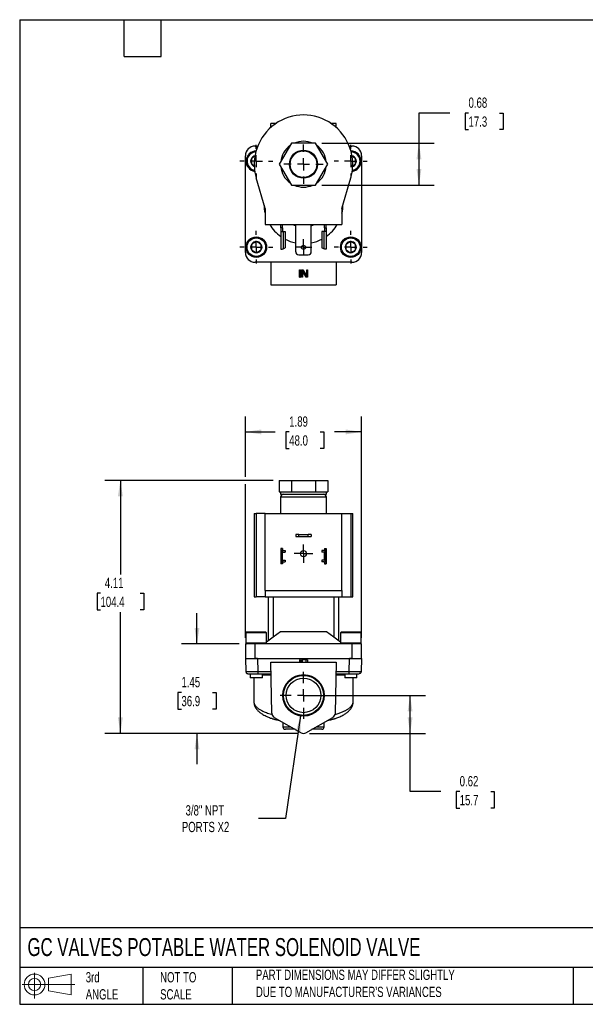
# Model space of a CAD drawing. Header units: inches. Extents: x 0.5 to 21.5, y 0.5 to 16.5.
# Tile 1 of 3: x 0.5 to 9.7, y 0.5 to 16.5. Entities that reach past the tile are written whole.
import ezdxf

# ---------------------------------------------------------------- set-up
doc = ezdxf.new("R2010")
doc.units = ezdxf.units.IN
doc.header["$LTSCALE"] = 2
doc.header["$MEASUREMENT"] = 0
doc.linetypes.add('SLD-Center', pattern=[0.75, 0.6, -0.05, 0.05, -0.05])
doc.linetypes.add('SLD-Solid', pattern=[0])
doc.layers.add('CENTER', color=40, linetype='SLD-Center')
doc.layers.add('SLD-DEFPOINTS', color=7, linetype='Continuous')
doc.layers.add('DIMENSIONS', color=140, linetype='SLD-Solid', lineweight=25)
doc.layers.add('TEXT', color=140, linetype='SLD-Solid', lineweight=25)
doc.styles.add('SLDTEXTSTYLE0', font='TXT', dxfattribs={"width": 0.7})
doc.dimstyles.new('SLDDIMSTYLE0', dxfattribs={"dimtxt": 0.169922, "dimasz": 0.26, "dimexe": 0, "dimexo": 0.0625, "dimgap": 0.04248, "dimtad": 0, "dimtih": 1, "dimtoh": 1, "dimrnd": 1e-09, "dimdsep": 46, "dimtxsty": 'SLDTEXTSTYLE0', "dimsah": 1, "dimcen": 0.09, "dimadec": 0, "dimazin": 2, "dimtfac": 1, "dimtofl": 0, "dimtmove": 0, "dimatfit": 3, "dimfxl": 0, "dimfrac": 2, "dimtolj": 1, "dimtzin": 12, "dimarcsym": 0})
doc.dimstyles.new('SLDDIMSTYLE1', dxfattribs={"dimtxt": 0.169922, "dimasz": 0.26, "dimexe": 0, "dimexo": 0.0625, "dimgap": 0.04248, "dimtad": 0, "dimtih": 1, "dimtoh": 1, "dimrnd": 1e-09, "dimzin": 12, "dimdsep": 46, "dimtxsty": 'SLDTEXTSTYLE0', "dimsah": 1, "dimcen": 0.09, "dimadec": 0, "dimazin": 3, "dimtfac": 1, "dimtmove": 0, "dimatfit": 0, "dimfxl": 0, "dimfrac": 2, "dimtolj": 1, "dimtzin": 12, "dimarcsym": 0})
doc.dimstyles.new('SLDDIMSTYLE2', dxfattribs={"dimtxt": 0.169922, "dimasz": 0.26, "dimexe": 0, "dimexo": 0.0625, "dimgap": 0.04248, "dimtad": 0, "dimtih": 1, "dimtoh": 1, "dimrnd": 1e-09, "dimzin": 12, "dimdsep": 46, "dimtxsty": 'SLDTEXTSTYLE0', "dimsah": 1, "dimcen": 0.09, "dimadec": 0, "dimazin": 3, "dimtfac": 1, "dimtofl": 0, "dimtmove": 0, "dimatfit": 3, "dimfxl": 0, "dimfrac": 2, "dimtolj": 1, "dimtzin": 12, "dimarcsym": 0})
doc.dimstyles.new('SLDDIMSTYLE3', dxfattribs={"dimtxt": 0.169922, "dimasz": 0.26, "dimexe": 0, "dimexo": 0.0625, "dimgap": 0.04248, "dimtad": 0, "dimtih": 1, "dimtoh": 1, "dimrnd": 1e-09, "dimzin": 12, "dimdsep": 46, "dimtxsty": 'SLDTEXTSTYLE0', "dimsah": 1, "dimcen": 0, "dimadec": 0, "dimazin": 3, "dimtfac": 1, "dimtofl": 0, "dimtmove": 0, "dimatfit": 3, "dimfxl": 0, "dimfrac": 2, "dimtolj": 1, "dimtzin": 12, "dimarcsym": 0})

# ---------------------------------------------------------------- blocks, each defined once
blk = doc.blocks.new('Block11')
at = {"color": 7, "linetype": 'SLD-Solid', "lineweight": 18}
for p, q in [((0.204, 0.418), (0.204, 0)), ((0.431, 0.328), (0.801, 0.396)), ((0.431, 0.126), (0.431, 0.328)), ((0.801, 0.396), (0.801, 0.058)), ((0, 0.227), (0.856, 0.227)), ((0.431, 0.126), (0.801, 0.058))]:
    blk.add_line(p, q, dxfattribs=at)
for radius in [0.169, 0.101]:
    blk.add_circle((0.204, 0.227), radius, dxfattribs=at)
blk = doc.blocks.new('Block12')
at = {"layer": 'SLD-DEFPOINTS'}
blk.add_blockref('Block11', (0, 0), dxfattribs=at)
blk = doc.blocks.new('_D')
at = {"layer": 'DIMENSIONS'}
for p, q in [((5.214, 5.52), (7.097, 5.52)), ((6.847, 4.903), (6.847, 5.52)), ((5.214, 4.903), (7.097, 4.903)), ((6.847, 3.956), (6.847, 4.903)), ((7.347, 3.956), (6.847, 3.956)), ((7.653, 3.956), (7.596, 3.956)), ((7.596, 3.956), (7.596, 3.686)), ((8.158, 3.956), (8.215, 3.956)), ((8.215, 3.956), (8.215, 3.686)), ((7.596, 3.686), (7.653, 3.686)), ((8.215, 3.686), (8.158, 3.686))]:
    blk.add_line(p, q, dxfattribs=at)
for points in [[(6.847, 5.52), (6.807, 5.26), (6.887, 5.26)], [(6.847, 4.903), (6.887, 5.163), (6.807, 5.163)]]:
    blk.add_solid(points, dxfattribs=at)
at = {"layer": 'DIMENSIONS', "char_height": 0.1667, "attachment_point": 1, "style": 'SLDTEXTSTYLE0'}
for s, insert in [('0.62', (7.653, 4.209)), ('15.7', (7.653, 3.901))]:
    blk.add_mtext(s, dxfattribs=dict(at, insert=insert))
blk = doc.blocks.new('_D_1')
at = {"layer": 'DIMENSIONS'}
for p, q in [((3.382, 6.356), (3.382, 6.856)), ((4.069, 6.356), (3.132, 6.356)), ((3.13, 5.566), (3.072, 5.566)), ((3.072, 5.566), (3.072, 5.296)), ((3.634, 5.566), (3.692, 5.566)), ((3.692, 5.566), (3.692, 5.296)), ((3.072, 5.296), (3.13, 5.296)), ((3.692, 5.296), (3.634, 5.296)), ((5.014, 4.903), (3.132, 4.903)), ((3.382, 4.903), (3.382, 4.403))]:
    blk.add_line(p, q, dxfattribs=at)
for points in [[(3.382, 6.356), (3.422, 6.616), (3.342, 6.616)], [(3.382, 4.903), (3.342, 4.643), (3.422, 4.643)]]:
    blk.add_solid(points, dxfattribs=at)
at = {"layer": 'DIMENSIONS', "char_height": 0.1667, "attachment_point": 1, "style": 'SLDTEXTSTYLE0'}
for s, insert in [('1.45', (3.13, 5.819)), ('36.9', (3.13, 5.511))]:
    blk.add_mtext(s, dxfattribs=dict(at, insert=insert))
blk = doc.blocks.new('_D_2')
at = {"layer": 'DIMENSIONS'}
for p, q in [((4.621, 9.013), (1.887, 9.013)), ((2.137, 9.013), (2.137, 7.487)), ((1.814, 7.179), (1.757, 7.179)), ((1.757, 7.179), (1.757, 6.909)), ((2.46, 7.179), (2.517, 7.179)), ((2.517, 7.179), (2.517, 6.909)), ((1.757, 6.909), (1.814, 6.909)), ((2.517, 6.909), (2.46, 6.909)), ((2.137, 4.903), (2.137, 6.871)), ((5.014, 4.903), (1.887, 4.903))]:
    blk.add_line(p, q, dxfattribs=at)
for points in [[(2.137, 9.013), (2.097, 8.753), (2.177, 8.753)], [(2.137, 4.903), (2.177, 5.163), (2.097, 5.163)]]:
    blk.add_solid(points, dxfattribs=at)
at = {"layer": 'DIMENSIONS', "char_height": 0.1667, "attachment_point": 1, "style": 'SLDTEXTSTYLE0'}
for s, insert in [('4.11', (1.884, 7.432)), ('104.4', (1.814, 7.124))]:
    blk.add_mtext(s, dxfattribs=dict(at, insert=insert))
blk = doc.blocks.new('_D_3')
at = {"layer": 'DIMENSIONS'}
for p, q in [((4.169, 9.073), (4.169, 10.051)), ((6.059, 6.456), (6.059, 10.051)), ((4.169, 9.801), (4.652, 9.801)), ((4.882, 9.801), (4.825, 9.801)), ((4.825, 9.801), (4.825, 9.531)), ((5.387, 9.801), (5.444, 9.801)), ((5.444, 9.801), (5.444, 9.531)), ((6.059, 9.801), (5.618, 9.801)), ((4.825, 9.531), (4.882, 9.531)), ((5.444, 9.531), (5.387, 9.531)), ((4.169, 6.456), (4.169, 8.953))]:
    blk.add_line(p, q, dxfattribs=at)
for points in [[(4.169, 9.801), (4.429, 9.761), (4.429, 9.841)], [(6.059, 9.801), (5.799, 9.841), (5.799, 9.761)]]:
    blk.add_solid(points, dxfattribs=at)
at = {"layer": 'DIMENSIONS', "char_height": 0.1667, "attachment_point": 1, "style": 'SLDTEXTSTYLE0'}
for s, insert in [('1.89', (4.882, 10.054)), ('48.0', (4.882, 9.746))]:
    blk.add_mtext(s, dxfattribs=dict(at, insert=insert))
blk = doc.blocks.new('_D_4')
at = {"layer": 'DIMENSIONS'}
for p, q in [((5.066, 5.186), (4.822, 3.52)), ((4.822, 3.52), (4.385, 3.52))]:
    blk.add_line(p, q, dxfattribs=at)
blk.add_solid([(5.066, 5.186), (4.988, 4.934), (5.068, 4.923)], dxfattribs=at)
at = {"layer": 'DIMENSIONS', "char_height": 0.1667, "attachment_point": 1, "style": 'SLDTEXTSTYLE0'}
for s, insert in [('3/8" NPT', (3.197, 3.735)), ('PORTS X2', (3.136, 3.465))]:
    blk.add_mtext(s, dxfattribs=dict(at, insert=insert))
blk = doc.blocks.new('SW_CENTERMARKSYMBOL_0')
at = {"layer": 'CENTER', "color": 0}
for p, q in [((-0.1, 0), (-0.14975, 0)), ((0, 0), (-0.1, 0)), ((0, 0.1), (0, 0.14975)), ((0, 0), (0, 0.1)), ((0, 0), (0, -0.1)), ((0, 0), (0.1, 0)), ((0.1, 0), (0.14975, 0)), ((0, -0.1), (0, -0.14975))]:
    blk.add_line(p, q, dxfattribs=at)
blk = doc.blocks.new('SW_CENTERMARKSYMBOL_1')
at = {"layer": 'CENTER', "color": 0}
for p, q in [((0, 0.2), (0, 0.381)), ((-0.2, 0), (-0.381, 0)), ((0, 0), (-0.1, 0)), ((0, 0), (0, 0.1)), ((0, 0), (0, -0.1)), ((0, 0), (0.1, 0)), ((0.2, 0), (0.381, 0)), ((0, -0.2), (0, -0.381))]:
    blk.add_line(p, q, dxfattribs=at)
blk = doc.blocks.new('_D_7')
at = {"layer": 'DIMENSIONS'}
for p, q in [((7.491, 14.983), (6.991, 14.983)), ((6.991, 14.983), (6.991, 14.493)), ((7.797, 14.983), (7.74, 14.983)), ((7.74, 14.983), (7.74, 14.713)), ((8.302, 14.983), (8.359, 14.983)), ((8.359, 14.983), (8.359, 14.713)), ((7.74, 14.713), (7.797, 14.713)), ((8.359, 14.713), (8.302, 14.713)), ((5.411, 14.493), (7.241, 14.493)), ((6.991, 14.493), (6.991, 13.812)), ((5.411, 13.812), (7.241, 13.812))]:
    blk.add_line(p, q, dxfattribs=at)
for points in [[(6.991, 14.493), (6.951, 14.233), (7.031, 14.233)], [(6.991, 13.812), (7.031, 14.072), (6.951, 14.072)]]:
    blk.add_solid(points, dxfattribs=at)
at = {"layer": 'DIMENSIONS', "char_height": 0.1667, "attachment_point": 1, "style": 'SLDTEXTSTYLE0'}
for s, insert in [('0.68', (7.797, 15.235)), ('17.3', (7.797, 14.927))]:
    blk.add_mtext(s, dxfattribs=dict(at, insert=insert))
blk = doc.blocks.new('SW_CENTERMARKSYMBOL_3')
at = {"layer": 'CENTER', "color": 0}
for p, q in [((0, 0.2), (0, 0.318)), ((-0.2, 0), (-0.318, 0)), ((0, 0), (-0.1, 0)), ((0, 0), (0, 0.1)), ((0, 0), (0, -0.1)), ((0, 0), (0.1, 0)), ((0.2, 0), (0.318, 0)), ((0, -0.2), (0, -0.318))]:
    blk.add_line(p, q, dxfattribs=at)
blk = doc.blocks.new('SW_CENTERMARKSYMBOL_4')
at = {"layer": 'CENTER', "color": 0}
for p, q in [((0, 0.2), (0, 0.267)), ((-0.2, 0), (-0.267, 0)), ((0, 0), (-0.1, 0)), ((0, 0), (0, 0.1)), ((0, 0), (0, -0.1)), ((0, 0), (0.1, 0)), ((0.2, 0), (0.267, 0)), ((0, -0.2), (0, -0.267))]:
    blk.add_line(p, q, dxfattribs=at)
blk = doc.blocks.new('SW_CENTERMARKSYMBOL_5')
at = {"layer": 'CENTER', "color": 0}
for p, q in [((0, 0.2), (0, 0.267)), ((-0.2, 0), (-0.267, 0)), ((0, 0), (-0.1, 0)), ((0, 0), (0, 0.1)), ((0, 0), (0, -0.1)), ((0, 0), (0.1, 0)), ((0.2, 0), (0.267, 0)), ((0, -0.2), (0, -0.267))]:
    blk.add_line(p, q, dxfattribs=at)
blk = doc.blocks.new('SW_CENTERMARKSYMBOL_6')
at = {"layer": 'CENTER', "color": 0}
for p, q in [((0, 0.2), (0, 0.267)), ((-0.2, 0), (-0.267, 0)), ((0, 0), (-0.1, 0)), ((0, 0), (0, 0.1)), ((0, 0), (0, -0.1)), ((0, 0), (0.1, 0)), ((0.2, 0), (0.267, 0)), ((0, -0.2), (0, -0.267))]:
    blk.add_line(p, q, dxfattribs=at)
blk = doc.blocks.new('SW_CENTERMARKSYMBOL_7')
at = {"layer": 'CENTER', "color": 0}
for p, q in [((0, 0.2), (0, 0.267)), ((-0.2, 0), (-0.267, 0)), ((0, 0), (-0.1, 0)), ((0, 0), (0, 0.1)), ((0, 0), (0, -0.1)), ((0, 0), (0.1, 0)), ((0.2, 0), (0.267, 0)), ((0, -0.2), (0, -0.267))]:
    blk.add_line(p, q, dxfattribs=at)
blk = doc.blocks.new('SW_CENTERMARKSYMBOL_8')
at = {"layer": 'CENTER', "color": 0}
for p, q in [((-0.1, 0), (-0.133, 0)), ((0, 0), (-0.1, 0)), ((0, 0.1), (0, 0.133)), ((0, 0), (0, 0.1)), ((0, 0), (0, -0.1)), ((0, 0), (0.1, 0)), ((0.1, 0), (0.133, 0)), ((0, -0.1), (0, -0.133))]:
    blk.add_line(p, q, dxfattribs=at)

msp = doc.modelspace()

# ---------------------------------------------------------------- linework, layer by layer
for p, q in [((4.664, 14.814), (4.583, 14.814)), ((4.583, 14.75), (4.583, 14.814)), ((5.646, 14.814), (5.564, 14.814)), ((5.646, 14.75), (5.646, 14.814)), ((4.327, 14.447), (4.371, 14.447)), ((4.918, 14.493), (4.721, 14.152)), ((5.311, 14.493), (4.918, 14.493)), ((5.507, 14.152), (5.311, 14.493)), ((5.858, 14.447), (5.902, 14.447)), ((4.169, 12.715), (4.169, 14.29)), ((6.059, 14.29), (6.059, 12.715)), ((4.721, 14.152), (4.918, 13.812)), ((5.311, 13.812), (5.507, 14.152)), ((4.489, 13.43), (4.345, 13.931)), ((5.739, 13.43), (5.883, 13.931)), ((4.918, 13.812), (5.311, 13.812)), ((4.489, 13.43), (4.489, 13.17)), ((5.739, 13.43), (5.739, 13.17)), ((4.489, 13.17), (5.739, 13.17)), ((4.743, 13.116), (4.743, 13.17)), ((4.775, 13.116), (4.775, 13.17)), ((4.988, 12.729), (4.988, 13.17)), ((5.241, 12.729), (5.241, 13.17)), ((5.453, 13.116), (5.453, 13.17)), ((5.485, 13.116), (5.485, 13.17)), ((4.775, 13.116), (4.743, 13.116)), ((4.743, 13.116), (4.743, 13.056)), ((4.743, 13.056), (4.784, 13.056)), ((4.743, 13.056), (4.743, 12.77)), ((4.775, 13.116), (4.775, 13.056)), ((4.784, 13.056), (4.784, 12.778)), ((4.784, 13.056), (4.814, 13.056)), ((4.814, 13.056), (4.814, 12.793)), ((5.414, 13.056), (5.414, 12.793)), ((5.444, 13.056), (5.414, 13.056)), ((5.444, 13.056), (5.444, 12.778)), ((5.485, 13.056), (5.444, 13.056)), ((5.453, 13.116), (5.485, 13.116)), ((5.453, 13.116), (5.453, 13.056)), ((5.485, 13.116), (5.485, 13.056)), ((5.485, 13.056), (5.485, 12.77)), ((4.743, 12.77), (4.769, 12.77)), ((4.784, 12.778), (4.814, 12.793)), ((5.038, 12.679), (5.191, 12.679)), ((5.444, 12.778), (5.414, 12.793)), ((5.485, 12.77), (5.459, 12.77)), ((5.902, 12.558), (4.327, 12.558)), ((4.583, 12.558), (4.583, 12.192)), ((5.646, 12.558), (5.646, 12.192)), ((5.048, 12.434), (5.063, 12.434)), ((5.048, 12.316), (5.048, 12.434)), ((5.063, 12.434), (5.063, 12.316)), ((5.082, 12.316), (5.082, 12.434)), ((5.082, 12.434), (5.104, 12.434)), ((5.159, 12.316), (5.097, 12.419)), ((5.097, 12.419), (5.097, 12.316)), ((5.104, 12.434), (5.166, 12.333)), ((5.166, 12.333), (5.166, 12.434)), ((5.166, 12.434), (5.181, 12.434)), ((5.181, 12.434), (5.181, 12.316)), ((4.583, 12.192), (5.646, 12.192)), ((5.048, 12.316), (5.063, 12.316)), ((5.097, 12.316), (5.082, 12.316)), ((5.181, 12.316), (5.159, 12.316)), ((4.721, 9.013), (4.721, 8.827)), ((4.721, 9.013), (4.918, 9.013)), ((4.918, 9.013), (4.918, 8.827)), ((4.918, 9.013), (5.311, 9.013)), ((5.311, 9.013), (5.311, 8.827)), ((5.311, 9.013), (5.507, 9.013)), ((5.507, 9.013), (5.507, 8.827)), ((4.721, 8.827), (4.743, 8.827)), ((4.741, 8.827), (4.741, 8.79)), ((4.743, 8.827), (4.896, 8.827)), ((4.896, 8.827), (4.918, 8.827)), ((4.918, 8.827), (4.962, 8.827)), ((4.962, 8.827), (5.267, 8.827)), ((5.267, 8.827), (5.311, 8.827)), ((5.311, 8.827), (5.333, 8.827)), ((5.333, 8.827), (5.485, 8.827)), ((5.485, 8.827), (5.507, 8.827)), ((5.487, 8.79), (5.487, 8.827)), ((4.741, 8.79), (5.487, 8.79)), ((4.741, 8.74), (4.741, 8.473)), ((5.487, 8.74), (4.741, 8.74)), ((5.487, 8.473), (5.487, 8.74)), ((4.314, 8.473), (4.314, 7.123)), ((4.314, 8.473), (4.345, 8.473)), ((4.345, 8.473), (4.345, 7.123)), ((4.489, 8.473), (4.345, 8.473)), ((4.489, 7.223), (4.489, 8.473)), ((4.489, 8.473), (5.739, 8.473)), ((5.739, 7.223), (5.739, 8.473)), ((5.739, 8.473), (5.883, 8.473)), ((5.883, 8.473), (5.883, 7.123)), ((5.883, 8.473), (5.914, 8.473)), ((5.914, 7.123), (5.914, 8.473)), ((4.988, 8.132), (4.988, 8.1)), ((5.038, 8.132), (4.988, 8.132)), ((4.988, 8.1), (5.038, 8.1)), ((5.038, 8.1), (5.038, 8.132)), ((5.038, 8.132), (5.191, 8.132)), ((5.038, 8.1), (5.191, 8.1)), ((5.191, 8.1), (5.191, 8.132)), ((5.241, 8.132), (5.191, 8.132)), ((5.191, 8.1), (5.241, 8.1)), ((5.241, 8.132), (5.241, 8.1)), ((4.775, 7.907), (4.743, 7.907)), ((4.743, 7.907), (4.743, 7.896)), ((4.775, 7.896), (4.743, 7.896)), ((4.743, 7.896), (4.743, 7.836)), ((4.769, 7.874), (4.769, 7.691)), ((4.775, 7.907), (4.775, 7.896)), ((4.775, 7.896), (4.775, 7.876)), ((4.781, 7.846), (4.814, 7.846)), ((4.784, 7.877), (4.814, 7.877)), ((4.814, 7.877), (4.814, 7.846)), ((5.414, 7.877), (5.414, 7.846)), ((5.444, 7.877), (5.414, 7.877)), ((5.447, 7.846), (5.414, 7.846)), ((5.453, 7.907), (5.485, 7.907)), ((5.453, 7.907), (5.453, 7.896)), ((5.453, 7.896), (5.485, 7.896)), ((5.453, 7.896), (5.453, 7.876)), ((5.459, 7.874), (5.459, 7.691)), ((5.485, 7.907), (5.485, 7.896)), ((5.485, 7.896), (5.485, 7.836)), ((4.743, 7.836), (4.743, 7.729)), ((4.743, 7.729), (4.743, 7.669)), ((4.775, 7.725), (4.775, 7.84)), ((4.775, 7.689), (4.775, 7.669)), ((4.781, 7.719), (4.814, 7.719)), ((4.784, 7.688), (4.814, 7.688)), ((4.814, 7.719), (4.814, 7.688)), ((5.414, 7.719), (5.414, 7.688)), ((5.447, 7.719), (5.414, 7.719)), ((5.444, 7.688), (5.414, 7.688)), ((5.453, 7.725), (5.453, 7.84)), ((5.453, 7.689), (5.453, 7.669)), ((5.485, 7.836), (5.485, 7.729)), ((5.485, 7.729), (5.485, 7.669)), ((4.775, 7.669), (4.743, 7.669)), ((4.743, 7.669), (4.743, 7.657)), ((4.775, 7.657), (4.743, 7.657)), ((4.775, 7.669), (4.775, 7.657)), ((5.453, 7.669), (5.485, 7.669)), ((5.453, 7.669), (5.453, 7.657)), ((5.453, 7.657), (5.485, 7.657)), ((5.485, 7.669), (5.485, 7.657)), ((4.489, 7.223), (5.739, 7.223)), ((4.489, 7.223), (4.489, 7.123)), ((5.739, 7.223), (5.739, 7.123)), ((4.314, 7.123), (4.345, 7.123)), ((4.489, 7.123), (4.345, 7.123)), ((4.489, 7.123), (5.739, 7.123)), ((4.543, 6.408), (4.543, 7.123)), ((4.622, 7.123), (4.622, 6.466)), ((5.606, 7.123), (5.606, 6.466)), ((5.685, 7.123), (5.685, 6.408)), ((5.739, 7.123), (5.883, 7.123)), ((5.883, 7.123), (5.914, 7.123)), ((4.196, 6.553), (4.179, 6.536)), ((4.179, 6.536), (4.179, 6.372)), ((4.514, 6.536), (4.179, 6.536)), ((4.196, 6.553), (4.497, 6.553)), ((4.514, 6.536), (4.497, 6.553)), ((4.514, 6.372), (4.514, 6.536)), ((4.622, 6.466), (4.514, 6.386)), ((4.74, 6.553), (4.622, 6.466)), ((5.488, 6.553), (4.74, 6.553)), ((5.606, 6.466), (5.488, 6.553)), ((5.715, 6.386), (5.606, 6.466)), ((5.731, 6.553), (5.715, 6.536)), ((5.715, 6.536), (5.715, 6.372)), ((6.049, 6.536), (5.715, 6.536)), ((5.731, 6.553), (6.033, 6.553)), ((6.049, 6.536), (6.033, 6.553)), ((6.049, 6.372), (6.049, 6.536)), ((4.169, 6.356), (4.169, 6.119)), ((4.327, 6.356), (4.169, 6.356)), ((4.179, 6.372), (4.196, 6.356)), ((4.179, 6.372), (4.514, 6.372)), ((4.327, 6.119), (4.327, 6.356)), ((5.902, 6.356), (4.327, 6.356)), ((4.497, 6.356), (4.514, 6.372)), ((5.715, 6.372), (5.731, 6.356)), ((5.715, 6.372), (6.049, 6.372)), ((5.902, 6.356), (5.902, 6.119)), ((6.059, 6.356), (5.902, 6.356)), ((6.033, 6.356), (6.049, 6.372)), ((6.059, 6.119), (6.059, 6.356)), ((4.169, 6.119), (4.177, 5.909)), ((4.169, 6.119), (4.327, 6.119)), ((4.366, 6.119), (4.327, 6.119)), ((4.331, 6.119), (4.366, 6.119)), ((4.366, 6.119), (4.373, 5.909)), ((4.366, 6.119), (5.862, 6.119)), ((5.048, 6.1), (5.048, 6.06)), ((5.048, 6.1), (5.063, 6.1)), ((5.063, 6.06), (5.063, 6.1)), ((5.097, 6.1), (5.082, 6.1)), ((5.082, 6.06), (5.082, 6.1)), ((5.097, 6.06), (5.097, 6.1)), ((5.159, 6.1), (5.097, 6.1)), ((5.159, 6.06), (5.159, 6.1)), ((5.181, 6.1), (5.159, 6.1)), ((5.181, 6.1), (5.181, 6.06)), ((5.855, 5.909), (5.862, 6.119)), ((5.862, 6.119), (5.898, 6.119)), ((5.902, 6.119), (5.862, 6.119)), ((5.902, 6.119), (6.059, 6.119)), ((6.059, 6.119), (6.052, 5.909)), ((4.597, 5.23), (4.583, 6.06)), ((4.583, 6.06), (5.646, 6.06)), ((5.646, 6.06), (5.631, 5.23)), ((4.248, 5.871), (4.248, 5.805)), ((4.445, 5.805), (4.248, 5.805)), ((4.307, 5.805), (4.307, 5.416)), ((4.373, 5.909), (4.585, 5.909)), ((4.373, 5.871), (4.586, 5.871)), ((4.445, 5.805), (4.445, 5.871)), ((4.445, 5.852), (4.586, 5.852)), ((5.642, 5.852), (5.784, 5.852)), ((5.643, 5.909), (5.855, 5.909)), ((5.643, 5.871), (5.855, 5.871)), ((5.784, 5.871), (5.784, 5.805)), ((5.98, 5.805), (5.784, 5.805)), ((5.855, 5.871), (5.855, 5.873)), ((5.921, 5.416), (5.921, 5.805)), ((5.98, 5.805), (5.98, 5.871)), ((4.307, 5.417), (4.308, 5.414)), ((4.637, 5.163), (5.075, 4.913)), ((5.153, 4.913), (5.592, 5.163)), ((4.78, 5.082), (4.78, 5.009)), ((4.78, 5.009), (4.907, 5.009)), ((5.321, 5.009), (5.449, 5.009)), ((5.449, 5.009), (5.449, 5.082))]:
    msp.add_line(p, q)
for centre, radius in [((5.114, 14.152), 0.228), ((5.114, 14.152), 0.218), ((4.347, 12.804), 0.167), ((5.882, 12.804), 0.167), ((4.347, 12.804), 0.151), ((5.114, 12.802), 0.033), ((5.882, 12.804), 0.151), ((5.114, 7.823), 0.0498), ((5.114, 5.52), 0.338), ((5.114, 5.52), 0.325), ((5.114, 5.52), 0.281)]:
    msp.add_circle(centre, radius)
for centre, radius, start, end in [((5.114, 14.152), 0.8, 343.9779, 196.0221), ((4.327, 14.29), 0.157, 90, 180), ((5.114, 14.152), 0.373, 125.9048, 174.0952), ((5.114, 14.152), 0.373, 65.9048, 114.0952), ((5.114, 14.152), 0.373, 5.9048, 54.0952), ((5.902, 14.29), 0.157, 0, 90), ((4.347, 14.201), 0.167, 90.8309, 261.8336), ((4.347, 14.201), 0.151, 92.6538, 260.0106), ((4.347, 14.201), 0.0909, 150, 210), ((4.347, 14.201), 0.0909, 102.9142, 150), ((5.882, 14.201), 0.167, 0, 89.1691), ((5.882, 14.201), 0.151, 0, 87.3462), ((5.882, 14.201), 0.0909, 30, 77.0858), ((5.882, 14.201), 0.0909, 330, 30), ((4.347, 14.201), 0.0909, 210, 249.7503), ((5.114, 14.152), 0.373, 185.9048, 234.0952), ((5.114, 14.152), 0.373, 305.9048, 354.0952), ((5.882, 14.201), 0.167, 278.1664, 0), ((5.882, 14.201), 0.151, 279.9894, 0), ((5.882, 14.201), 0.0909, 290.2497, 330), ((5.114, 14.152), 0.373, 245.9048, 294.0952), ((5.114, 13.503), 0.642, 181.3138, 193.1125), ((5.114, 13.503), 0.642, 346.8875, 358.6862), ((5.114, 13.503), 0.642, 211.1957, 234.6814), ((5.114, 13.503), 0.374, 242.7123, 250.2315), ((5.114, 13.503), 0.374, 289.7685, 297.2877), ((5.114, 13.503), 0.642, 305.3186, 328.8043), ((4.347, 12.804), 0.0909, 150, 210), ((4.347, 12.804), 0.0909, 90, 150), ((4.347, 12.804), 0.0909, 30, 90), ((4.347, 12.804), 0.0909, 330, 30), ((5.114, 13.503), 0.642, 242.1289, 258.6312), ((5.114, 13.503), 0.642, 281.3688, 297.8711), ((5.882, 12.804), 0.0909, 150, 210), ((5.882, 12.804), 0.0909, 90, 150), ((5.882, 12.804), 0.0909, 30, 90), ((5.882, 12.804), 0.0909, 330, 30), ((4.327, 12.715), 0.157, 180, 270), ((4.347, 12.804), 0.0909, 210, 270), ((4.347, 12.804), 0.0909, 270, 330), ((5.038, 12.729), 0.05, 180, 270), ((5.191, 12.729), 0.05, 270, 0), ((5.882, 12.804), 0.0909, 210, 270), ((5.882, 12.804), 0.0909, 270, 330), ((5.902, 12.715), 0.157, 270, 0), ((4.791, 8.74), 0.05, 90, 180), ((5.437, 8.74), 0.05, 0, 90), ((4.784, 7.836), 0.041, 111.4452, 180), ((5.444, 7.836), 0.041, 0, 68.5548), ((4.784, 7.729), 0.041, 180, 248.5548), ((5.444, 7.729), 0.041, 291.4452, 0), ((4.676, 5.232), 0.0787, 181, 240.3008), ((5.553, 5.232), 0.0787, 299.6992, 359), ((4.819, 5.009), 0.0394, 180, 270), ((5.41, 5.009), 0.0394, 270, 0), ((5.114, 4.982), 0.0787, 240.3008, 299.6992)]:
    msp.add_arc(centre, radius, start, end)
for points, knots in [([(4.326, 14.28), (4.321, 14.278), (4.309, 14.27), (4.288, 14.258), (4.274, 14.25), (4.268, 14.247)], [0, 0, 0, 0, 0.234679, 0.660753, 1, 1, 1, 1]), ([(4.268, 14.247), (4.268, 14.24), (4.268, 14.232), (4.268, 14.221), (4.268, 14.217), (4.268, 14.21), (4.268, 14.206), (4.268, 14.194), (4.268, 14.186), (4.268, 14.17), (4.268, 14.163), (4.268, 14.156)], [0, 0, 0, 0, 0.25, 0.25, 0.375, 0.375, 0.5, 0.5, 0.75, 0.75, 1, 1, 1, 1]), ([(5.961, 14.247), (5.955, 14.25), (5.944, 14.256), (5.924, 14.268), (5.91, 14.276), (5.902, 14.281)], [0, 0, 0, 0, 0.295317, 0.600732, 1, 1, 1, 1]), ([(5.961, 14.156), (5.961, 14.163), (5.961, 14.17), (5.961, 14.185), (5.961, 14.193), (5.961, 14.217), (5.961, 14.233), (5.961, 14.247)], [0, 0, 0, 0, 0.25, 0.25, 0.5, 0.5, 1, 1, 1, 1]), ([(4.268, 14.156), (4.273, 14.153), (4.284, 14.146), (4.301, 14.137), (4.312, 14.131), (4.316, 14.128)], [0, 0, 0, 0, 0.3535516, 0.7191919, 1, 1, 1, 1]), ([(5.913, 14.128), (5.914, 14.129), (5.924, 14.135), (5.941, 14.144), (5.955, 14.152), (5.961, 14.156)], [0, 0, 0, 0, 0.069825, 0.587678, 1, 1, 1, 1]), ([(4.347, 12.895), (4.34, 12.891), (4.334, 12.887), (4.324, 12.882), (4.321, 12.88), (4.314, 12.876), (4.311, 12.874), (4.3, 12.868), (4.294, 12.864), (4.28, 12.856), (4.274, 12.853), (4.268, 12.849)], [0, 0, 0, 0, 0.25, 0.25, 0.375, 0.375, 0.5, 0.5, 0.75, 0.75, 1, 1, 1, 1]), ([(4.268, 12.849), (4.268, 12.842), (4.268, 12.835), (4.268, 12.824), (4.268, 12.82), (4.268, 12.812), (4.268, 12.808), (4.268, 12.796), (4.268, 12.788), (4.268, 12.773), (4.268, 12.765), (4.268, 12.758)], [0, 0, 0, 0, 0.25, 0.25, 0.375, 0.375, 0.5, 0.5, 0.75, 0.75, 1, 1, 1, 1]), ([(4.425, 12.849), (4.419, 12.853), (4.413, 12.856), (4.403, 12.862), (4.4, 12.864), (4.393, 12.868), (4.39, 12.87), (4.379, 12.876), (4.372, 12.88), (4.359, 12.887), (4.353, 12.891), (4.347, 12.895)], [0, 0, 0, 0, 0.25, 0.25, 0.375, 0.375, 0.5, 0.5, 0.75, 0.75, 1, 1, 1, 1]), ([(4.425, 12.758), (4.425, 12.765), (4.425, 12.773), (4.425, 12.788), (4.425, 12.796), (4.425, 12.82), (4.425, 12.835), (4.425, 12.849)], [0, 0, 0, 0, 0.25, 0.25, 0.5, 0.5, 1, 1, 1, 1]), ([(5.882, 12.895), (5.876, 12.891), (5.87, 12.887), (5.86, 12.882), (5.856, 12.88), (5.85, 12.876), (5.846, 12.874), (5.836, 12.868), (5.829, 12.864), (5.816, 12.856), (5.809, 12.853), (5.803, 12.849)], [0, 0, 0, 0, 0.25, 0.25, 0.375, 0.375, 0.5, 0.5, 0.75, 0.75, 1, 1, 1, 1]), ([(5.803, 12.849), (5.803, 12.842), (5.803, 12.835), (5.803, 12.824), (5.803, 12.82), (5.803, 12.812), (5.803, 12.808), (5.803, 12.796), (5.803, 12.788), (5.803, 12.773), (5.803, 12.765), (5.803, 12.758)], [0, 0, 0, 0, 0.25, 0.25, 0.375, 0.375, 0.5, 0.5, 0.75, 0.75, 1, 1, 1, 1]), ([(5.961, 12.849), (5.955, 12.853), (5.948, 12.856), (5.939, 12.862), (5.935, 12.864), (5.928, 12.868), (5.925, 12.87), (5.915, 12.876), (5.908, 12.88), (5.895, 12.887), (5.888, 12.891), (5.882, 12.895)], [0, 0, 0, 0, 0.25, 0.25, 0.375, 0.375, 0.5, 0.5, 0.75, 0.75, 1, 1, 1, 1]), ([(5.961, 12.758), (5.961, 12.765), (5.961, 12.773), (5.961, 12.788), (5.961, 12.796), (5.961, 12.82), (5.961, 12.835), (5.961, 12.849)], [0, 0, 0, 0, 0.25, 0.25, 0.5, 0.5, 1, 1, 1, 1]), ([(4.268, 12.758), (4.274, 12.755), (4.28, 12.751), (4.29, 12.745), (4.293, 12.744), (4.3, 12.74), (4.304, 12.738), (4.314, 12.732), (4.321, 12.728), (4.334, 12.72), (4.34, 12.716), (4.347, 12.713)], [0, 0, 0, 0, 0.25, 0.25, 0.375, 0.375, 0.5, 0.5, 0.75, 0.75, 1, 1, 1, 1]), ([(4.347, 12.713), (4.353, 12.716), (4.359, 12.72), (4.369, 12.726), (4.372, 12.728), (4.379, 12.731), (4.382, 12.733), (4.393, 12.739), (4.399, 12.743), (4.413, 12.751), (4.419, 12.755), (4.425, 12.758)], [0, 0, 0, 0, 0.25, 0.25, 0.375, 0.375, 0.5, 0.5, 0.75, 0.75, 1, 1, 1, 1]), ([(5.803, 12.758), (5.809, 12.755), (5.816, 12.751), (5.826, 12.745), (5.829, 12.744), (5.836, 12.74), (5.839, 12.738), (5.849, 12.732), (5.856, 12.728), (5.869, 12.72), (5.876, 12.716), (5.882, 12.713)], [0, 0, 0, 0, 0.25, 0.25, 0.375, 0.375, 0.5, 0.5, 0.75, 0.75, 1, 1, 1, 1]), ([(5.882, 12.713), (5.888, 12.716), (5.894, 12.72), (5.904, 12.726), (5.908, 12.728), (5.914, 12.731), (5.918, 12.733), (5.928, 12.739), (5.935, 12.743), (5.948, 12.751), (5.955, 12.755), (5.961, 12.758)], [0, 0, 0, 0, 0.25, 0.25, 0.375, 0.375, 0.5, 0.5, 0.75, 0.75, 1, 1, 1, 1]), ([(4.775, 7.84), (4.775, 7.841), (4.776, 7.843), (4.778, 7.845), (4.78, 7.846), (4.781, 7.846)], [0, 0, 0, 0, 0.5, 0.5, 1, 1, 1, 1]), ([(5.453, 7.84), (5.453, 7.841), (5.453, 7.843), (5.45, 7.845), (5.449, 7.846), (5.447, 7.846)], [0, 0, 0, 0, 0.5, 0.5, 1, 1, 1, 1]), ([(4.775, 7.725), (4.775, 7.724), (4.776, 7.722), (4.778, 7.72), (4.78, 7.719), (4.781, 7.719)], [0, 0, 0, 0, 0.5, 0.5, 1, 1, 1, 1]), ([(5.453, 7.725), (5.453, 7.724), (5.453, 7.722), (5.45, 7.72), (5.449, 7.719), (5.447, 7.719)], [0, 0, 0, 0, 0.5, 0.5, 1, 1, 1, 1]), ([(4.177, 5.909), (4.177, 5.909), (4.177, 5.909), (4.178, 5.909), (4.179, 5.909), (4.18, 5.909), (4.182, 5.909), (4.184, 5.909), (4.186, 5.909), (4.189, 5.909), (4.193, 5.909), (4.196, 5.909), (4.2, 5.909), (4.204, 5.909), (4.208, 5.909), (4.213, 5.909), (4.218, 5.909), (4.223, 5.909), (4.229, 5.909), (4.236, 5.909), (4.246, 5.909), (4.259, 5.909), (4.273, 5.909), (4.288, 5.909), (4.304, 5.909), (4.321, 5.909), (4.338, 5.909), (4.356, 5.909), (4.367, 5.909), (4.373, 5.909)], [0, 0, 0, 0, 0.029247, 0.058321, 0.087222, 0.115951, 0.144507, 0.17289, 0.201101, 0.22914, 0.257006, 0.284701, 0.312222, 0.339572, 0.36675, 0.393756, 0.420589, 0.447251, 0.473741, 0.50006, 0.552858, 0.606343, 0.660515, 0.715374, 0.770921, 0.827157, 0.884082, 0.941696, 1, 1, 1, 1]), ([(4.177, 5.909), (4.178, 5.904), (4.179, 5.894), (4.188, 5.882), (4.199, 5.874), (4.207, 5.873), (4.209, 5.873)], [0, 0, 0, 0, 0.282351, 0.564703, 0.847054, 1, 1, 1, 1]), ([(4.209, 5.872), (4.21, 5.872), (4.211, 5.872), (4.223, 5.872), (4.24, 5.872), (4.262, 5.872), (4.288, 5.872), (4.316, 5.872), (4.344, 5.872), (4.364, 5.872), (4.373, 5.872)], [0, 0, 0, 0, 0.138653, 0.273371, 0.404209, 0.53115, 0.6542, 0.773353, 0.888613, 1, 1, 1, 1]), ([(4.216, 5.871), (4.216, 5.871), (4.22, 5.871), (4.236, 5.871), (4.248, 5.871), (4.277, 5.871), (4.294, 5.871), (4.332, 5.871), (4.353, 5.871), (4.373, 5.871)], [0, 0, 0, 0, 0.25, 0.25, 0.5, 0.5, 0.75, 0.75, 1, 1, 1, 1]), ([(4.373, 5.909), (4.373, 5.899), (4.373, 5.89), (4.373, 5.876), (4.373, 5.871), (4.373, 5.871)], [0, 0, 0, 0, 0.5, 0.5, 1, 1, 1, 1]), ([(5.855, 5.909), (5.858, 5.909), (5.864, 5.909), (5.873, 5.909), (5.882, 5.909), (5.891, 5.909), (5.899, 5.909), (5.908, 5.909), (5.916, 5.909), (5.924, 5.909), (5.932, 5.909), (5.94, 5.909), (5.948, 5.909), (5.955, 5.909), (5.962, 5.909), (5.969, 5.909), (5.976, 5.909), (5.982, 5.909), (5.988, 5.909), (5.996, 5.909), (6.005, 5.909), (6.016, 5.909), (6.025, 5.909), (6.033, 5.909), (6.04, 5.909), (6.045, 5.909), (6.049, 5.909), (6.051, 5.909), (6.052, 5.909), (6.052, 5.909)], [0, 0, 0, 0, 0.029247, 0.058321, 0.087222, 0.115951, 0.144507, 0.17289, 0.201101, 0.22914, 0.257006, 0.284701, 0.312222, 0.339572, 0.36675, 0.393756, 0.420589, 0.447251, 0.473741, 0.50006, 0.552858, 0.606343, 0.660515, 0.715374, 0.770921, 0.827157, 0.884082, 0.941696, 1, 1, 1, 1]), ([(5.855, 5.873), (5.855, 5.873), (5.855, 5.874), (5.855, 5.882), (5.855, 5.894), (5.855, 5.904), (5.855, 5.909)], [0, 0, 0, 0, 0.152957, 0.435305, 0.717652, 1, 1, 1, 1]), ([(5.855, 5.872), (5.866, 5.872), (5.887, 5.872), (5.918, 5.872), (5.947, 5.872), (5.972, 5.872), (5.993, 5.872), (6.008, 5.872), (6.018, 5.872), (6.019, 5.872), (6.019, 5.872)], [0, 0, 0, 0, 0.125028, 0.250014, 0.375008, 0.500001, 0.624994, 0.749988, 0.874977, 1, 1, 1, 1]), ([(5.855, 5.871), (5.876, 5.871), (5.896, 5.871), (5.934, 5.871), (5.952, 5.871), (5.981, 5.871), (5.993, 5.871), (6.008, 5.871), (6.013, 5.871), (6.013, 5.871)], [0, 0, 0, 0, 0.25, 0.25, 0.5, 0.5, 0.75, 0.75, 1, 1, 1, 1]), ([(6.052, 5.909), (6.051, 5.904), (6.05, 5.894), (6.04, 5.882), (6.03, 5.874), (6.022, 5.873), (6.019, 5.873)], [0, 0, 0, 0, 0.2823588, 0.5647176, 0.8470765, 1, 1, 1, 1]), ([(4.307, 5.416), (4.307, 5.412), (4.308, 5.404), (4.31, 5.392), (4.314, 5.382), (4.318, 5.372), (4.324, 5.362), (4.332, 5.351), (4.342, 5.339), (4.355, 5.326), (4.373, 5.311), (4.393, 5.297), (4.415, 5.284), (4.44, 5.27), (4.472, 5.255), (4.51, 5.24), (4.551, 5.226), (4.581, 5.217), (4.599, 5.212), (4.601, 5.212)], [0, 0, 0, 0, 0.05809, 0.107278, 0.147561, 0.190099, 0.239316, 0.285526, 0.32873, 0.400259, 0.468891, 0.534631, 0.597481, 0.657444, 0.743481, 0.82693, 0.907807, 0.986133, 1, 1, 1, 1]), ([(4.308, 5.414), (4.308, 5.408), (4.308, 5.396), (4.311, 5.378), (4.316, 5.359), (4.324, 5.339), (4.335, 5.318), (4.35, 5.297), (4.366, 5.278), (4.381, 5.263), (4.398, 5.248), (4.417, 5.233), (4.441, 5.217), (4.471, 5.199), (4.507, 5.182), (4.543, 5.166), (4.577, 5.153), (4.6, 5.145), (4.616, 5.14), (4.626, 5.137), (4.64, 5.133), (4.661, 5.127), (4.688, 5.12), (4.711, 5.115), (4.725, 5.112), (4.729, 5.111)], [0, 0, 0, 0, 0.034644, 0.07879, 0.119266, 0.165638, 0.218352, 0.275432, 0.326816, 0.371109, 0.412183, 0.460523, 0.516695, 0.580641, 0.652295, 0.722143, 0.777264, 0.817706, 0.834963, 0.84804, 0.868564, 0.899731, 0.941532, 0.984479, 1, 1, 1, 1]), ([(5.499, 5.111), (5.503, 5.112), (5.518, 5.115), (5.543, 5.121), (5.572, 5.128), (5.595, 5.135), (5.61, 5.139), (5.626, 5.144), (5.647, 5.151), (5.674, 5.161), (5.706, 5.174), (5.738, 5.189), (5.767, 5.205), (5.791, 5.22), (5.814, 5.235), (5.834, 5.251), (5.854, 5.269), (5.873, 5.29), (5.891, 5.314), (5.904, 5.338), (5.912, 5.359), (5.917, 5.378), (5.921, 5.397), (5.921, 5.411), (5.921, 5.417)], [0, 0, 0, 0, 0.015398, 0.058004, 0.10819, 0.141891, 0.160257, 0.180844, 0.21434, 0.258522, 0.313465, 0.376315, 0.434906, 0.48787, 0.535167, 0.591788, 0.640641, 0.697585, 0.764241, 0.827733, 0.873738, 0.913898, 0.957698, 1, 1, 1, 1]), ([(5.627, 5.212), (5.634, 5.213), (5.651, 5.218), (5.677, 5.226), (5.707, 5.236), (5.735, 5.247), (5.759, 5.257), (5.781, 5.267), (5.799, 5.276), (5.816, 5.285), (5.833, 5.296), (5.849, 5.306), (5.865, 5.319), (5.882, 5.334), (5.893, 5.347), (5.9, 5.356), (5.904, 5.361), (5.907, 5.366), (5.91, 5.372), (5.913, 5.377), (5.915, 5.383), (5.917, 5.39), (5.919, 5.397), (5.921, 5.406), (5.922, 5.413), (5.921, 5.417), (5.921, 5.417)], [0, 0, 0, 0, 0.033761, 0.0907728, 0.1489784, 0.2083852, 0.2690001, 0.3141895, 0.3607051, 0.408549, 0.4577232, 0.5082297, 0.56007, 0.6317674, 0.7110806, 0.7331161, 0.7556744, 0.7787556, 0.8023597, 0.8264867, 0.8511367, 0.8782664, 0.9115654, 0.9510336, 0.9966706, 1, 1, 1, 1]), ([(4.976, 4.97), (4.972, 4.97), (4.948, 4.97), (4.912, 4.97), (4.871, 4.97), (4.841, 4.97), (4.822, 4.97), (4.82, 4.97), (4.819, 4.97)], [0, 0, 0, 0, 0.048245, 0.237991, 0.431792, 0.625553, 0.815315, 1, 1, 1, 1]), ([(5.41, 4.97), (5.408, 4.97), (5.406, 4.97), (5.387, 4.97), (5.357, 4.97), (5.316, 4.97), (5.28, 4.97), (5.257, 4.97), (5.252, 4.97)], [0, 0, 0, 0, 0.184646, 0.374407, 0.568207, 0.761967, 0.951725, 1, 1, 1, 1])]:
    msp.add_open_spline(points, degree=3, knots=knots)
for points in [[(4.769, 12.77), (4.774, 12.773), (4.779, 12.775), (4.784, 12.778)], [(5.459, 12.77), (5.455, 12.773), (5.449, 12.775), (5.444, 12.778)], [(4.769, 7.874), (4.774, 7.876), (4.779, 7.877), (4.784, 7.877)], [(5.459, 7.874), (5.455, 7.876), (5.449, 7.877), (5.444, 7.877)], [(4.784, 7.688), (4.779, 7.688), (4.774, 7.689), (4.769, 7.691)], [(5.444, 7.688), (5.449, 7.688), (5.455, 7.689), (5.459, 7.691)]]:
    msp.add_open_spline(points, degree=3)
at = {"layer": 'TEXT'}
for p, q in [((0.5, 16.5), (21.5, 16.5)), ((0.5, 16.5), (0.5, 0.5)), ((2.2, 15.9), (2.2, 16.5)), ((2.8, 15.9), (2.8, 16.5)), ((2.2, 15.9), (2.8, 15.9)), ((21.5, 1.742), (0.5, 1.742)), ((21.5, 1.1), (0.5, 1.1)), ((2.5, 1.1), (2.5, 0.5)), ((3.954, 1.1), (3.954, 0.5)), ((9.5, 1.1), (9.5, 0.5)), ((0.5, 0.5), (21.5, 0.5))]:
    msp.add_line(p, q, dxfattribs=at)

# ---------------------------------------------------------------- block references
at = {"layer": 'CENTER'}
for name, p in [('SW_CENTERMARKSYMBOL_5', (4.347, 14.201)), ('SW_CENTERMARKSYMBOL_3', (5.114, 14.152)), ('SW_CENTERMARKSYMBOL_7', (5.882, 14.201)), ('SW_CENTERMARKSYMBOL_4', (4.347, 12.804)), ('SW_CENTERMARKSYMBOL_6', (5.882, 12.804)), ('SW_CENTERMARKSYMBOL_8', (5.114, 12.802)), ('SW_CENTERMARKSYMBOL_0', (5.114, 7.823)), ('SW_CENTERMARKSYMBOL_1', (5.114, 5.52))]:
    msp.add_blockref(name, p, dxfattribs=at)
at = {"layer": 'SLD-DEFPOINTS'}
msp.add_blockref('Block12', (0.538, 0.595), dxfattribs=at)

# ---------------------------------------------------------------- texts
at = {"layer": 'TEXT', "attachment_point": 1, "style": 'SLDTEXTSTYLE0'}
for s, insert, char_height in [('GC VALVES POTABLE WATER SOLENOID VALVE', (0.627, 1.576), 0.29167), ('3rd^JANGLE', (1.574, 1.023), 0.1667), ('NOT TO^JSCALE', (2.783, 1.023), 0.16667), ("PART DIMENSIONS MAY DIFFER SLIGHTLY ^JDUE TO MANUFACTURER'S VARIANCES", (4.34, 1.063), 0.16667)]:
    msp.add_mtext(s, dxfattribs=dict(at, insert=insert, char_height=char_height))

# ---------------------------------------------------------------- dimensions: what is measured, and where the dimension line sits
at = {"layer": 'DIMENSIONS'}
for base, p1, p2, dimstyle, picture, middle in [((6.991, 13.812), (5.311, 14.493), (5.311, 13.812), 'SLDDIMSTYLE0', '_D_7', (6.991, 14.983)), ((2.137, 9.013), (5.114, 4.903), (4.721, 9.013), 'SLDDIMSTYLE2', '_D_2', (2.137, 7.179)), ((3.382, 6.356), (5.114, 4.903), (4.169, 6.356), 'SLDDIMSTYLE1', '_D_1', (3.382, 5.566)), ((6.847, 5.52), (5.114, 4.903), (5.114, 5.52), 'SLDDIMSTYLE0', '_D', (6.847, 3.956))]:
    dim = msp.add_linear_dim(base=base, p1=p1, p2=p2, angle=90, dimstyle=dimstyle, dxfattribs=at)
    dim.commit()
    dim.dimension.update_dxf_attribs({"geometry": picture, "text_midpoint": middle, "dimtype": 160})
dim = msp.add_linear_dim(base=(6.059, 9.801), p1=(4.169, 6.356), p2=(6.059, 6.356), dimstyle='SLDDIMSTYLE2', dxfattribs=at)
dim.commit()
dim.dimension.update_dxf_attribs({"geometry": '_D_3', "text_midpoint": (5.135, 9.801), "dimtype": 160})
dim = msp.add_diameter_dim_2p(p1=(5.163, 5.854), p2=(5.066, 5.186), text='3/8" NPT\\PPORTS X2', dimstyle='SLDDIMSTYLE3', override={"dimpost": '<>'}, dxfattribs=at)
dim.commit()
dim.dimension.update_dxf_attribs({"geometry": '_D_4', "text_midpoint": (3.698, 3.52), "dimtype": 163})

doc.saveas('drawing.dxf')
